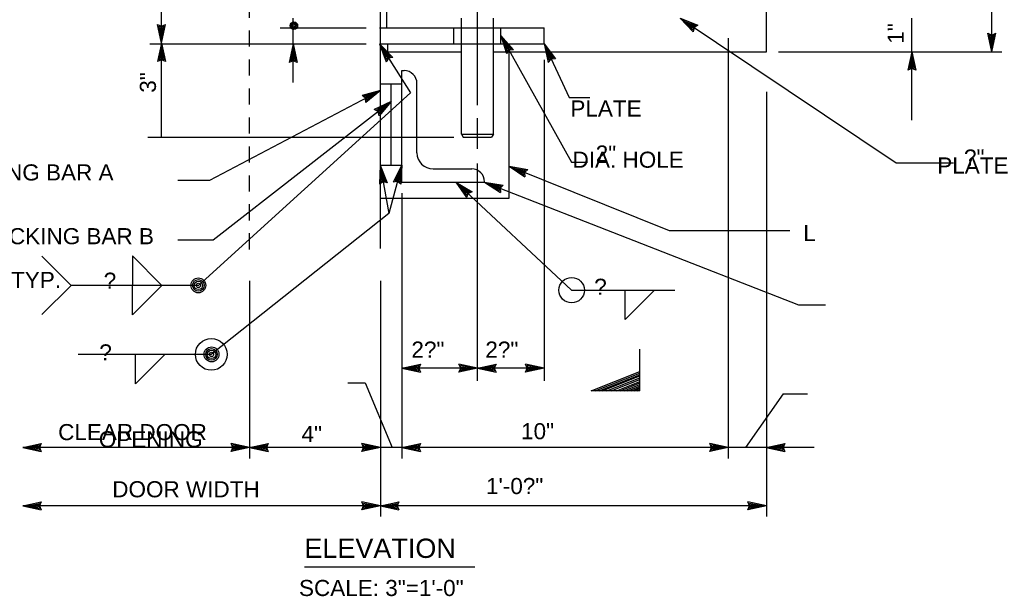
# Model space of a CAD drawing. Extents: x -23 to 19, y -16.2 to 13.8.
# Tile 3 of 12: x -18.4 to -10.7, y -6.3 to -1.9. Entities that reach past the tile are written whole.
import ezdxf
from ezdxf.enums import TextEntityAlignment as Align

# ---------------------------------------------------------------- set-up
doc = ezdxf.new("R2010")
doc.units = 0
doc.header["$MEASUREMENT"] = 0
doc.linetypes.add('HIDDEN2', pattern=[0.1875, 0.125, -0.0625])
doc.layers.add('01', color=7, linetype='CONTINUOUS')
doc.layers.add('02', color=7, linetype='CONTINUOUS')
doc.styles.add('ARIAL', font='Arial')

msp = doc.modelspace()

# ---------------------------------------------------------------- linework, layer by layer
at = {"layer": '01', "color": 7, "linetype": 'CONTINUOUS'}
for p, q in [((-15.5616, -3.6479), (-15.5616, 1.6371)), ((-12.5646, -2.1189), (-12.5646, 0.9151)), ((-10.8146, -2.1189), (-10.8146, 0.9151)), ((-17.2606, -2.0509), (-17.2606, 0.8361)), ((-15.5116, -1.9319), (-15.5116, -0.1039)), ((-14.8076, -2.5329), (-14.8076, -1.3749)), ((-17.2606, -2.0509), (-17.2916, -1.9069)), ((-17.2916, -1.9069), (-17.2606, -1.9209)), ((-17.2606, -2.0509), (-17.2296, -1.9069)), ((-17.2606, -1.9209), (-17.2296, -1.9069)), ((-16.2396, -1.9319), (-16.2396, -1.8579)), ((-14.9316, -1.9309), (-14.9316, -1.8589)), ((-14.6836, -1.9329), (-14.6836, -1.8589)), ((-13.2346, -1.8589), (-11.5576, -2.9819)), ((-13.2346, -1.8589), (-13.0976, -1.9129)), ((-13.2346, -1.8589), (-13.1326, -1.9649)), ((-13.2036, -1.8799), (-13.1146, -1.9149)), ((-13.2036, -1.8799), (-13.1366, -1.9489)), ((-13.1736, -1.8999), (-13.1416, -1.9319)), ((-13.1736, -1.8999), (-13.1306, -1.9159)), ((-11.4356, -2.1189), (-11.4356, -1.8589)), ((-17.2606, -2.0139), (-17.2806, -1.9199)), ((-17.2806, -1.9199), (-17.2606, -1.9289)), ((-17.2606, -1.9779), (-17.2706, -1.9329)), ((-17.2706, -1.9329), (-17.2606, -1.9369)), ((-17.2606, -2.0139), (-17.2406, -1.9199)), ((-17.2606, -1.9289), (-17.2406, -1.9199)), ((-17.2606, -1.9779), (-17.2516, -1.9329)), ((-17.2606, -1.9369), (-17.2516, -1.9329)), ((-16.3386, -1.9319), (-15.6726, -1.9319)), ((-16.2396, -2.0579), (-16.2396, -1.9319)), ((-15.5686, -1.9319), (-14.2906, -1.9319)), ((-14.2906, -2.0579), (-14.2906, -1.9319)), ((-13.1396, -1.9219), (-13.1416, -1.9319)), ((-13.1306, -1.9159), (-13.1396, -1.9219)), ((-13.1336, -1.9269), (-13.1366, -1.9489)), ((-13.1146, -1.9149), (-13.1336, -1.9269)), ((-13.1266, -1.9309), (-13.1326, -1.9649)), ((-13.0976, -1.9129), (-13.1266, -1.9309)), ((-10.8146, -2.1189), (-10.8456, -1.9749)), ((-10.8456, -1.9749), (-10.8146, -1.9889)), ((-10.8146, -2.1189), (-10.7836, -1.9749)), ((-10.8146, -1.9889), (-10.7836, -1.9749)), ((-17.3506, -2.0579), (-15.6726, -2.0579)), ((-17.2606, -2.0509), (-17.2916, -2.1949)), ((-17.2606, -2.7829), (-17.2606, -2.0509)), ((-17.2606, -2.0509), (-17.2296, -2.1949)), ((-16.2396, -2.0579), (-16.2706, -2.2019)), ((-16.2396, -2.3579), (-16.2396, -2.0579)), ((-16.2396, -2.0579), (-16.2086, -2.2019)), ((-15.5686, -2.0579), (-14.2906, -2.0579)), ((-15.5686, -2.0579), (-15.3266, -2.4379)), ((-15.5686, -2.0579), (-15.4656, -2.1629)), ((-15.5686, -2.0579), (-15.5176, -2.1959)), ((-15.5056, -2.0579), (-15.5056, -2.1189)), ((-14.9316, -2.7599), (-14.9316, -2.0569)), ((-14.6836, -2.7599), (-14.6836, -2.0589)), ((-14.6256, -1.9919), (-14.0766, -2.9769)), ((-14.6256, -1.9919), (-14.5286, -2.1029)), ((-14.6256, -1.9919), (-14.5826, -2.1329)), ((-14.6076, -2.0239), (-14.5446, -2.0969)), ((-14.6076, -2.0239), (-14.5796, -2.1159)), ((-14.5896, -2.0559), (-14.5756, -2.0989)), ((-14.5896, -2.0559), (-14.5596, -2.0899)), ((-14.2906, -2.0579), (-14.0956, -2.4749)), ((-14.2906, -2.0579), (-14.2016, -2.1749)), ((-14.2906, -2.0579), (-14.2576, -2.2019)), ((-12.8606, -2.0119), (-12.8606, -5.2789)), ((-10.8146, -2.0819), (-10.8346, -1.9879)), ((-10.8346, -1.9879), (-10.8146, -1.9969)), ((-10.8146, -2.0459), (-10.8246, -2.0009)), ((-10.8246, -2.0009), (-10.8146, -2.0049)), ((-10.8146, -2.0819), (-10.7946, -1.9879)), ((-10.8146, -1.9969), (-10.7946, -1.9879)), ((-10.8146, -2.0459), (-10.8056, -2.0009)), ((-10.8146, -2.0049), (-10.8056, -2.0009)), ((-17.2606, -2.0879), (-17.2806, -2.1819)), ((-17.2606, -2.1239), (-17.2696, -2.1689)), ((-17.2606, -2.0879), (-17.2406, -2.1819)), ((-17.2606, -2.1239), (-17.2506, -2.1689)), ((-16.2396, -2.0949), (-16.2596, -2.1889)), ((-16.2396, -2.1309), (-16.2486, -2.1759)), ((-16.2396, -2.0949), (-16.2196, -2.1889)), ((-16.2396, -2.1309), (-16.2296, -2.1759)), ((-15.5486, -2.0889), (-15.4816, -2.1579)), ((-15.5486, -2.0889), (-15.5156, -2.1789)), ((-15.5296, -2.1199), (-15.5126, -2.1619)), ((-15.5296, -2.1199), (-15.4966, -2.1519)), ((-15.5056, -2.1189), (-14.9316, -2.1189)), ((-14.6836, -2.1189), (-12.5646, -2.1189)), ((-14.5626, -2.1059), (-14.5826, -2.1329)), ((-14.5666, -2.0989), (-14.5796, -2.1159)), ((-14.5696, -2.0919), (-14.5756, -2.0989)), ((-14.5596, -2.0899), (-14.5696, -2.0919)), ((-14.5446, -2.0969), (-14.5666, -2.0989)), ((-14.5286, -2.1029), (-14.5626, -2.1059)), ((-14.5626, -3.2559), (-14.5626, -2.1189)), ((-14.2746, -2.0919), (-14.2166, -2.1679)), ((-14.2746, -2.0919), (-14.2536, -2.1849)), ((-14.2596, -2.1239), (-14.2486, -2.1689)), ((-14.2596, -2.1239), (-14.2316, -2.1609)), ((-12.4716, -2.1189), (-10.7366, -2.1189)), ((-11.4356, -2.1189), (-11.4666, -2.2629)), ((-11.4356, -2.6499), (-11.4356, -2.1189)), ((-11.4356, -2.1189), (-11.4046, -2.2629)), ((-17.2606, -2.1809), (-17.2916, -2.1949)), ((-17.2606, -2.1729), (-17.2806, -2.1819)), ((-17.2606, -2.1649), (-17.2696, -2.1689)), ((-17.2506, -2.1689), (-17.2606, -2.1649)), ((-17.2406, -2.1819), (-17.2606, -2.1729)), ((-17.2296, -2.1949), (-17.2606, -2.1809)), ((-16.2396, -2.1879), (-16.2706, -2.2019)), ((-16.2396, -2.1799), (-16.2596, -2.1889)), ((-16.2396, -2.1719), (-16.2486, -2.1759)), ((-16.2296, -2.1759), (-16.2396, -2.1719)), ((-16.2196, -2.1889), (-16.2396, -2.1799)), ((-16.2086, -2.2019), (-16.2396, -2.1879)), ((-15.4986, -2.1679), (-15.5176, -2.1959)), ((-15.5026, -2.1609), (-15.5156, -2.1789)), ((-15.5076, -2.1539), (-15.5126, -2.1619)), ((-15.4966, -2.1519), (-15.5076, -2.1539)), ((-15.4816, -2.1579), (-15.5026, -2.1609)), ((-15.4656, -2.1629), (-15.4986, -2.1679)), ((-14.2906, -2.1819), (-14.2906, -4.6759)), ((-14.2356, -2.1759), (-14.2576, -2.2019)), ((-14.2386, -2.1689), (-14.2536, -2.1849)), ((-14.2426, -2.1609), (-14.2486, -2.1689)), ((-14.2316, -2.1609), (-14.2426, -2.1609)), ((-14.2166, -2.1679), (-14.2386, -2.1689)), ((-14.2016, -2.1749), (-14.2356, -2.1759)), ((-11.4356, -2.1559), (-11.4556, -2.2499)), ((-11.4356, -2.1919), (-11.4446, -2.2369)), ((-11.4356, -2.1559), (-11.4156, -2.2499)), ((-11.4356, -2.1919), (-11.4256, -2.2369)), ((-15.3936, -2.2649), (-15.3776, -2.2649)), ((-15.3936, -3.1309), (-15.3936, -2.2649)), ((-11.4356, -2.2489), (-11.4666, -2.2629)), ((-11.4356, -2.2409), (-11.4556, -2.2499)), ((-11.4356, -2.2329), (-11.4446, -2.2369)), ((-11.4256, -2.2369), (-11.4356, -2.2329)), ((-11.4156, -2.2499), (-11.4356, -2.2409)), ((-11.4046, -2.2629), (-11.4356, -2.2489)), ((-15.5646, -2.3689), (-15.3936, -2.3689)), ((-15.4766, -3.0009), (-15.4766, -2.3689)), ((-15.2776, -2.9039), (-15.2776, -2.3649)), ((-15.3266, -2.4379), (-16.9736, -3.9339)), ((-15.5616, -2.4189), (-16.8886, -3.1189)), ((-15.5616, -2.4189), (-15.7036, -2.4589)), ((-15.5946, -2.4359), (-15.6866, -2.4619)), ((-15.5616, -2.4189), (-15.6746, -2.5139)), ((-15.5946, -2.4359), (-15.6686, -2.4979)), ((-12.5646, -2.4309), (-12.5646, -5.7289)), ((-15.4766, -2.5039), (-16.8606, -3.5829)), ((-15.6766, -2.4799), (-15.7036, -2.4589)), ((-15.6696, -2.4759), (-15.6866, -2.4619)), ((-15.6746, -2.5139), (-15.6766, -2.4799)), ((-15.6266, -2.4529), (-15.6706, -2.4659)), ((-15.6626, -2.4719), (-15.6706, -2.4659)), ((-15.6686, -2.4979), (-15.6696, -2.4759)), ((-15.6616, -2.4829), (-15.6626, -2.4719)), ((-15.6266, -2.4529), (-15.6616, -2.4829)), ((-15.4766, -2.5039), (-15.6096, -2.5679)), ((-15.4766, -2.5039), (-15.5716, -2.6169)), ((-14.0956, -2.4749), (-13.9346, -2.4749)), ((-15.5796, -2.5839), (-15.6096, -2.5679)), ((-15.5056, -2.5269), (-15.5926, -2.5689)), ((-15.5726, -2.5789), (-15.5926, -2.5689)), ((-15.5716, -2.6169), (-15.5796, -2.5839)), ((-15.5346, -2.5489), (-15.5756, -2.5689)), ((-15.5666, -2.5739), (-15.5756, -2.5689)), ((-15.5676, -2.5999), (-15.5726, -2.5789)), ((-15.5056, -2.5269), (-15.5676, -2.5999)), ((-15.5636, -2.5839), (-15.5666, -2.5739)), ((-15.5346, -2.5489), (-15.5636, -2.5839)), ((-14.8076, -2.8729), (-14.8076, -2.6349)), ((-17.3676, -2.7829), (-14.9916, -2.7829)), ((-14.9316, -2.7599), (-14.6836, -2.7599)), ((-14.9316, -2.7599), (-14.9176, -2.7829)), ((-14.9176, -2.7829), (-14.6976, -2.7829)), ((-14.6836, -2.7599), (-14.6976, -2.7829)), ((-14.0766, -2.9769), (-13.9536, -2.9769)), ((-15.5636, -3.0009), (-15.5686, -3.1479)), ((-15.5636, -3.0009), (-15.3936, -3.0009)), ((-15.5636, -3.0009), (-15.4966, -3.3749)), ((-15.5636, -3.0009), (-15.5076, -3.1369)), ((-15.5566, -3.0369), (-15.5606, -3.1329)), ((-15.5566, -3.0369), (-15.5206, -3.1259)), ((-15.3936, -3.0009), (-15.4966, -3.3749)), ((-15.3936, -3.0009), (-15.4616, -3.1319)), ((-15.4036, -3.0369), (-15.4476, -3.1219)), ((-15.4036, -3.0369), (-15.4096, -3.1329)), ((-15.3936, -3.0009), (-15.4016, -3.1479)), ((-15.1526, -3.0289), (-14.8526, -3.0289)), ((-14.8076, -4.6759), (-14.8076, -2.9869)), ((-14.5626, -3.0079), (-13.3186, -3.5069)), ((-14.5626, -3.0079), (-14.4176, -3.0329)), ((-14.5626, -3.0079), (-14.4406, -3.0899)), ((-14.5286, -3.0219), (-14.4336, -3.0379)), ((-14.5286, -3.0219), (-14.4486, -3.0749)), ((-14.4946, -3.0349), (-14.4566, -3.0599)), ((-14.4946, -3.0349), (-14.4496, -3.0429)), ((-14.4496, -3.0429), (-14.4566, -3.0499)), ((-14.4566, -3.0499), (-14.4566, -3.0599)), ((-14.4336, -3.0379), (-14.4496, -3.0529)), ((-14.4496, -3.0529), (-14.4486, -3.0749)), ((-14.4176, -3.0329), (-14.4416, -3.0559)), ((-14.4416, -3.0559), (-14.4406, -3.0899)), ((-11.5576, -2.9819), (-11.1126, -2.9819)), ((-16.8886, -3.1189), (-17.1346, -3.1189)), ((-15.5406, -3.1289), (-15.5686, -3.1479)), ((-15.5416, -3.1209), (-15.5606, -3.1329)), ((-15.5506, -3.0729), (-15.5516, -3.1189)), ((-15.5436, -3.1129), (-15.5516, -3.1189)), ((-15.5506, -3.0729), (-15.5326, -3.1149)), ((-15.5326, -3.1149), (-15.5436, -3.1129)), ((-15.5206, -3.1259), (-15.5416, -3.1209)), ((-15.5076, -3.1369), (-15.5406, -3.1289)), ((-15.4286, -3.1259), (-15.4616, -3.1319)), ((-15.4256, -3.1189), (-15.4476, -3.1219)), ((-15.4126, -3.0709), (-15.4336, -3.1119)), ((-15.4236, -3.1109), (-15.4336, -3.1119)), ((-15.4016, -3.1479), (-15.4286, -3.1259)), ((-15.4096, -3.1329), (-15.4256, -3.1189)), ((-15.4156, -3.1169), (-15.4236, -3.1109)), ((-15.4126, -3.0709), (-15.4156, -3.1169)), ((-15.3936, -3.1309), (-14.7526, -3.1309)), ((-14.9756, -3.1309), (-14.0766, -3.9709)), ((-14.9756, -3.1309), (-14.8496, -3.2069)), ((-14.9756, -3.1309), (-14.8916, -3.2519)), ((-14.7526, -3.1309), (-14.7526, -3.1289)), ((-14.7526, -3.1309), (-12.3156, -4.0849)), ((-14.7526, -3.1309), (-14.6076, -3.1549)), ((-14.7526, -3.1309), (-14.6296, -3.2119)), ((-14.9486, -3.1559), (-14.8666, -3.2059)), ((-14.9486, -3.1559), (-14.8936, -3.2349)), ((-14.9226, -3.1809), (-14.8956, -3.2179)), ((-14.9226, -3.1809), (-14.8826, -3.2039)), ((-14.8926, -3.2089), (-14.8956, -3.2179)), ((-14.8826, -3.2039), (-14.8926, -3.2089)), ((-14.8666, -3.2059), (-14.8866, -3.2139)), ((-14.8496, -3.2069), (-14.8806, -3.2199)), ((-14.7186, -3.1439), (-14.6236, -3.1599)), ((-14.7186, -3.1439), (-14.6376, -3.1969)), ((-14.6846, -3.1579), (-14.6456, -3.1819)), ((-14.6846, -3.1579), (-14.6386, -3.1649)), ((-14.6386, -3.1649), (-14.6466, -3.1729)), ((-14.6466, -3.1729), (-14.6456, -3.1819)), ((-14.6236, -3.1599), (-14.6386, -3.1749)), ((-14.6386, -3.1749), (-14.6376, -3.1969)), ((-14.6076, -3.1549), (-14.6316, -3.1779)), ((-14.6316, -3.1779), (-14.6296, -3.2119)), ((-15.5626, -3.2559), (-14.5626, -3.2559)), ((-15.3936, -3.2169), (-15.3936, -5.2789)), ((-14.8866, -3.2139), (-14.8936, -3.2349)), ((-14.8806, -3.2199), (-14.8916, -3.2519)), ((-15.4966, -3.3749), (-16.8746, -4.4699)), ((-13.3186, -3.5069), (-12.3826, -3.5069)), ((-16.8606, -3.5829), (-17.1346, -3.5829)), ((-18.1896, -3.7069), (-17.9626, -3.9339)), ((-17.4866, -3.7049), (-17.4866, -3.9339)), ((-17.4866, -3.7049), (-17.2596, -3.9319)), ((-18.1896, -4.1609), (-17.9626, -3.9339)), ((-16.9736, -3.9339), (-17.9626, -3.9339)), ((-17.4866, -4.1629), (-17.4866, -3.9339)), ((-17.4866, -4.1629), (-17.2596, -3.9359)), ((-16.5766, -3.8989), (-16.5766, -5.2789)), ((-15.5616, -3.8989), (-15.5616, -5.7289)), ((-14.0766, -3.9709), (-13.2766, -3.9709)), ((-13.6616, -4.1999), (-13.6616, -3.9709)), ((-13.6616, -4.1999), (-13.4346, -3.9729)), ((-12.3156, -4.0849), (-12.1066, -4.0849)), ((-16.8746, -4.4699), (-17.9066, -4.4699)), ((-17.4636, -4.6989), (-17.4636, -4.4699)), ((-17.4636, -4.6989), (-17.2366, -4.4719)), ((-15.3936, -4.5769), (-15.2496, -4.5459)), ((-14.8076, -4.5769), (-15.3936, -4.5769)), ((-15.3936, -4.5769), (-15.2496, -4.6079)), ((-15.3566, -4.5769), (-15.2626, -4.5569)), ((-15.3566, -4.5769), (-15.2626, -4.5969)), ((-15.3206, -4.5769), (-15.2756, -4.5669)), ((-15.3206, -4.5769), (-15.2756, -4.5859)), ((-15.2756, -4.5669), (-15.2796, -4.5769)), ((-15.2796, -4.5769), (-15.2756, -4.5859)), ((-15.2626, -4.5569), (-15.2716, -4.5769)), ((-15.2716, -4.5769), (-15.2626, -4.5969)), ((-15.2496, -4.5459), (-15.2636, -4.5769)), ((-15.2636, -4.5769), (-15.2496, -4.6079)), ((-14.8076, -4.5769), (-14.9516, -4.5459)), ((-14.9376, -4.5769), (-14.9516, -4.5459)), ((-14.8076, -4.5769), (-14.9516, -4.6079)), ((-14.9516, -4.6079), (-14.9376, -4.5769)), ((-14.8446, -4.5769), (-14.9386, -4.5569)), ((-14.9296, -4.5769), (-14.9386, -4.5569)), ((-14.8446, -4.5769), (-14.9386, -4.5969)), ((-14.9386, -4.5969), (-14.9296, -4.5769)), ((-14.8806, -4.5769), (-14.9256, -4.5679)), ((-14.9216, -4.5769), (-14.9256, -4.5679)), ((-14.8806, -4.5769), (-14.9256, -4.5869)), ((-14.9256, -4.5869), (-14.9216, -4.5769)), ((-14.8076, -4.5769), (-14.6636, -4.5459)), ((-14.2906, -4.5769), (-14.8076, -4.5769)), ((-14.8076, -4.5769), (-14.6636, -4.6079)), ((-14.7706, -4.5769), (-14.6766, -4.5569)), ((-14.7706, -4.5769), (-14.6766, -4.5969)), ((-14.7346, -4.5769), (-14.6896, -4.5669)), ((-14.7346, -4.5769), (-14.6896, -4.5859)), ((-14.6896, -4.5669), (-14.6936, -4.5769)), ((-14.6936, -4.5769), (-14.6896, -4.5859)), ((-14.6766, -4.5569), (-14.6856, -4.5769)), ((-14.6856, -4.5769), (-14.6766, -4.5969)), ((-14.6636, -4.5459), (-14.6776, -4.5769)), ((-14.6776, -4.5769), (-14.6636, -4.6079)), ((-14.2906, -4.5769), (-14.4346, -4.5459)), ((-14.4206, -4.5769), (-14.4346, -4.5459)), ((-14.2906, -4.5769), (-14.4346, -4.6079)), ((-14.4346, -4.6079), (-14.4206, -4.5769)), ((-14.3276, -4.5769), (-14.4216, -4.5569)), ((-14.4126, -4.5769), (-14.4216, -4.5569)), ((-14.3276, -4.5769), (-14.4216, -4.5969)), ((-14.4216, -4.5969), (-14.4126, -4.5769)), ((-14.3636, -4.5769), (-14.4086, -4.5679)), ((-14.4046, -4.5769), (-14.4086, -4.5679)), ((-14.3636, -4.5769), (-14.4086, -4.5869)), ((-14.4086, -4.5869), (-14.4046, -4.5769)), ((-15.8136, -4.6919), (-15.6786, -4.6919)), ((-15.6786, -4.6919), (-15.4706, -5.1929)), ((-12.4346, -4.7749), (-12.7256, -5.1929)), ((-12.4346, -4.7749), (-12.2466, -4.7749)), ((-18.3376, -5.1929), (-18.1936, -5.1619)), ((-16.5766, -5.1929), (-18.3376, -5.1929)), ((-18.3376, -5.1929), (-18.1936, -5.2239)), ((-18.3006, -5.1929), (-18.2066, -5.1729)), ((-18.3006, -5.1929), (-18.2066, -5.2129)), ((-18.2646, -5.1929), (-18.2196, -5.1829)), ((-18.2646, -5.1929), (-18.2196, -5.2019)), ((-18.2196, -5.1829), (-18.2236, -5.1929)), ((-18.2236, -5.1929), (-18.2196, -5.2019)), ((-18.2066, -5.1729), (-18.2156, -5.1929)), ((-18.2156, -5.1929), (-18.2066, -5.2129)), ((-18.1936, -5.1619), (-18.2076, -5.1929)), ((-18.2076, -5.1929), (-18.1936, -5.2239)), ((-16.5766, -5.1929), (-16.7206, -5.1619)), ((-16.7066, -5.1929), (-16.7206, -5.1619)), ((-16.5766, -5.1929), (-16.7206, -5.2239)), ((-16.7206, -5.2239), (-16.7066, -5.1929)), ((-16.6136, -5.1929), (-16.7076, -5.1729)), ((-16.6986, -5.1929), (-16.7076, -5.1729)), ((-16.6136, -5.1929), (-16.7076, -5.2129)), ((-16.7076, -5.2129), (-16.6986, -5.1929)), ((-16.6496, -5.1929), (-16.6946, -5.1839)), ((-16.6906, -5.1929), (-16.6946, -5.1839)), ((-16.6496, -5.1929), (-16.6946, -5.2029)), ((-16.6946, -5.2029), (-16.6906, -5.1929)), ((-16.5766, -5.1929), (-16.4326, -5.1619)), ((-15.5616, -5.1929), (-16.5766, -5.1929)), ((-16.5766, -5.1929), (-16.4326, -5.2239)), ((-16.5396, -5.1929), (-16.4456, -5.1729)), ((-16.5396, -5.1929), (-16.4456, -5.2129)), ((-16.5036, -5.1929), (-16.4586, -5.1829)), ((-16.5036, -5.1929), (-16.4586, -5.2019)), ((-16.4586, -5.1829), (-16.4626, -5.1929)), ((-16.4626, -5.1929), (-16.4586, -5.2019)), ((-16.4456, -5.1729), (-16.4546, -5.1929)), ((-16.4546, -5.1929), (-16.4456, -5.2129)), ((-16.4326, -5.1619), (-16.4466, -5.1929)), ((-16.4466, -5.1929), (-16.4326, -5.2239)), ((-15.5616, -5.1929), (-15.7056, -5.1619)), ((-15.6916, -5.1929), (-15.7056, -5.1619)), ((-15.5616, -5.1929), (-15.7056, -5.2239)), ((-15.7056, -5.2239), (-15.6916, -5.1929)), ((-15.5986, -5.1929), (-15.6926, -5.1729)), ((-15.6836, -5.1929), (-15.6926, -5.1729)), ((-15.5986, -5.1929), (-15.6926, -5.2129)), ((-15.6926, -5.2129), (-15.6836, -5.1929)), ((-15.6346, -5.1929), (-15.6796, -5.1839)), ((-15.6756, -5.1929), (-15.6796, -5.1839)), ((-15.6346, -5.1929), (-15.6796, -5.2029)), ((-15.6796, -5.2029), (-15.6756, -5.1929)), ((-15.3936, -5.1929), (-15.5616, -5.1929)), ((-15.3936, -5.1929), (-15.2496, -5.1619)), ((-12.8606, -5.1929), (-15.3936, -5.1929)), ((-15.3936, -5.1929), (-15.2496, -5.2239)), ((-15.3566, -5.1929), (-15.2626, -5.1729)), ((-15.3566, -5.1929), (-15.2626, -5.2129)), ((-15.3206, -5.1929), (-15.2756, -5.1829)), ((-15.3206, -5.1929), (-15.2756, -5.2019)), ((-15.2756, -5.1829), (-15.2796, -5.1929)), ((-15.2796, -5.1929), (-15.2756, -5.2019)), ((-15.2626, -5.1729), (-15.2716, -5.1929)), ((-15.2716, -5.1929), (-15.2626, -5.2129)), ((-15.2496, -5.1619), (-15.2636, -5.1929)), ((-15.2636, -5.1929), (-15.2496, -5.2239)), ((-12.8606, -5.1929), (-13.0046, -5.1619)), ((-12.9906, -5.1929), (-13.0046, -5.1619)), ((-12.8606, -5.1929), (-13.0046, -5.2239)), ((-13.0046, -5.2239), (-12.9906, -5.1929)), ((-12.8976, -5.1929), (-12.9916, -5.1729)), ((-12.9826, -5.1929), (-12.9916, -5.1729)), ((-12.8976, -5.1929), (-12.9916, -5.2129)), ((-12.9916, -5.2129), (-12.9826, -5.1929)), ((-12.9336, -5.1929), (-12.9786, -5.1839)), ((-12.9746, -5.1929), (-12.9786, -5.1839)), ((-12.9336, -5.1929), (-12.9786, -5.2029)), ((-12.9786, -5.2029), (-12.9746, -5.1929)), ((-12.5656, -5.1929), (-12.8606, -5.1929)), ((-12.5656, -5.1929), (-12.4216, -5.1619)), ((-12.1926, -5.1929), (-12.5656, -5.1929)), ((-12.5656, -5.1929), (-12.4216, -5.2239)), ((-12.5286, -5.1929), (-12.4346, -5.1729)), ((-12.5286, -5.1929), (-12.4346, -5.2129)), ((-12.4926, -5.1929), (-12.4476, -5.1829)), ((-12.4926, -5.1929), (-12.4476, -5.2019)), ((-12.4476, -5.1829), (-12.4516, -5.1929)), ((-12.4516, -5.1929), (-12.4476, -5.2019)), ((-12.4346, -5.1729), (-12.4436, -5.1929)), ((-12.4436, -5.1929), (-12.4346, -5.2129)), ((-12.4216, -5.1619), (-12.4356, -5.1929)), ((-12.4356, -5.1929), (-12.4216, -5.2239)), ((-18.3376, -5.6469), (-18.1936, -5.6159)), ((-15.5616, -5.6469), (-18.3376, -5.6469)), ((-18.3376, -5.6469), (-18.1936, -5.6779)), ((-18.3006, -5.6469), (-18.2066, -5.6269)), ((-18.3006, -5.6469), (-18.2066, -5.6669)), ((-18.2646, -5.6469), (-18.2196, -5.6369)), ((-18.2646, -5.6469), (-18.2196, -5.6559)), ((-18.2196, -5.6369), (-18.2236, -5.6469)), ((-18.2236, -5.6469), (-18.2196, -5.6559)), ((-18.2066, -5.6269), (-18.2156, -5.6469)), ((-18.2156, -5.6469), (-18.2066, -5.6669)), ((-18.1936, -5.6159), (-18.2076, -5.6469)), ((-18.2076, -5.6469), (-18.1936, -5.6779)), ((-15.5616, -5.6469), (-15.7056, -5.6159)), ((-15.6916, -5.6469), (-15.7056, -5.6159)), ((-15.5616, -5.6469), (-15.7056, -5.6779)), ((-15.7056, -5.6779), (-15.6916, -5.6469)), ((-15.5986, -5.6469), (-15.6926, -5.6269)), ((-15.6836, -5.6469), (-15.6926, -5.6269)), ((-15.5986, -5.6469), (-15.6926, -5.6669)), ((-15.6926, -5.6669), (-15.6836, -5.6469)), ((-15.6346, -5.6469), (-15.6796, -5.6379)), ((-15.6756, -5.6469), (-15.6796, -5.6379)), ((-15.6346, -5.6469), (-15.6796, -5.6569)), ((-15.6796, -5.6569), (-15.6756, -5.6469)), ((-15.5616, -5.6469), (-15.4176, -5.6159)), ((-12.5646, -5.6469), (-15.5616, -5.6469)), ((-15.5616, -5.6469), (-15.4176, -5.6779)), ((-15.5246, -5.6469), (-15.4306, -5.6269)), ((-15.5246, -5.6469), (-15.4306, -5.6669)), ((-15.4886, -5.6469), (-15.4436, -5.6369)), ((-15.4886, -5.6469), (-15.4436, -5.6559)), ((-15.4436, -5.6369), (-15.4476, -5.6469)), ((-15.4476, -5.6469), (-15.4436, -5.6559)), ((-15.4306, -5.6269), (-15.4396, -5.6469)), ((-15.4396, -5.6469), (-15.4306, -5.6669)), ((-15.4176, -5.6159), (-15.4316, -5.6469)), ((-15.4316, -5.6469), (-15.4176, -5.6779)), ((-12.5646, -5.6469), (-12.7086, -5.6159)), ((-12.6946, -5.6469), (-12.7086, -5.6159)), ((-12.5646, -5.6469), (-12.7086, -5.6779)), ((-12.7086, -5.6779), (-12.6946, -5.6469)), ((-12.6016, -5.6469), (-12.6956, -5.6269)), ((-12.6866, -5.6469), (-12.6956, -5.6269)), ((-12.6016, -5.6469), (-12.6956, -5.6669)), ((-12.6956, -5.6669), (-12.6866, -5.6469)), ((-12.6376, -5.6469), (-12.6826, -5.6379)), ((-12.6786, -5.6469), (-12.6826, -5.6379)), ((-12.6376, -5.6469), (-12.6826, -5.6569)), ((-12.6826, -5.6569), (-12.6786, -5.6469)), ((-16.1516, -6.1189), (-14.8276, -6.1189))]:
    msp.add_line(p, q, dxfattribs=at)
at = {"layer": '01', "color": 7, "linetype": 'HIDDEN2'}
for p, q in [((-16.5766, -3.6539), (-16.5766, 1.3361)), ((-14.9906, -2.0579), (-14.9906, -1.9319)), ((-14.9316, -2.0569), (-14.9316, -1.9309)), ((-14.6836, -2.0589), (-14.6836, -1.9329)), ((-14.6256, -2.0579), (-14.6256, -1.9319))]:
    msp.add_line(p, q, dxfattribs=at)
at = {"layer": '01', "color": 7, "linetype": 'CONTINUOUS'}
for centre, radius in [((-16.2325, -1.9163), 0.0289), ((-16.2325, -1.9163), 0.0224), ((-16.2325, -1.9163), 0.0164), ((-16.2325, -1.9163), 0.00831), ((-16.9744, -3.9337), 0.0578), ((-16.9744, -3.9337), 0.0448), ((-14.0766, -3.9709), 0.0989), ((-16.9744, -3.9337), 0.0329), ((-16.9744, -3.9337), 0.0166), ((-16.8746, -4.4699), 0.1231), ((-16.8724, -4.4697), 0.0578), ((-16.8724, -4.4697), 0.0448), ((-16.8724, -4.4697), 0.0329), ((-16.8724, -4.4697), 0.0166)]:
    msp.add_circle(centre, radius, dxfattribs=at)
for centre, radius, start, end in [((-15.3776, -2.3649), 0.1, 0, 90), ((-15.1526, -2.9039), 0.125, 180, 270), ((-14.8526, -3.1289), 0.1, 0, 90)]:
    msp.add_arc(centre, radius, start, end, dxfattribs=at)
at = {"layer": '02', "color": 7, "linetype": 'CONTINUOUS'}
for p, q in [((-13.5466, -4.7529), (-13.5466, -4.4289)), ((-13.9256, -4.7529), (-13.5466, -4.6029)), ((-13.8946, -4.7529), (-13.5466, -4.6149)), ((-13.8616, -4.7529), (-13.5466, -4.6279)), ((-13.8386, -4.7529), (-13.5466, -4.6369)), ((-13.8026, -4.7529), (-13.5466, -4.6509)), ((-13.7686, -4.7529), (-13.5466, -4.6649)), ((-13.7276, -4.7529), (-13.5466, -4.6809)), ((-13.7006, -4.7529), (-13.5466, -4.6919)), ((-13.6686, -4.7529), (-13.5466, -4.7039)), ((-13.6396, -4.7529), (-13.5466, -4.7159)), ((-13.6106, -4.7529), (-13.5466, -4.7269)), ((-13.5906, -4.7529), (-13.5466, -4.7349)), ((-13.5466, -4.7529), (-13.9256, -4.7529)), ((-13.5636, -4.7529), (-13.5466, -4.7459))]:
    msp.add_line(p, q, dxfattribs=at)

# ---------------------------------------------------------------- texts
at = {"layer": '01', "color": 7, "linetype": 'CONTINUOUS', "style": 'ARIAL'}
for s, p in [('1"', (-11.4986, -1.9764)), ('3"', (-17.3036, -2.3574))]:
    msp.add_text(s, height=0.125, rotation=90, dxfattribs=at).set_placement(p, align=Align.CENTER)
for s, height, p in [('PLATE', 0.125, (-13.8097, -2.6218)), ('DIA. HOLE', 0.125, (-13.6379, -3.0198)), ('PLATE', 0.125, (-10.9617, -3.0648)), ('2?"', 0.125, (-15.1923, -4.4949)), ('2?"', 0.125, (-14.6183, -4.4949)), ('CLEAR DOOR', 0.125, (-17.4857, -5.1359)), ('4"', 0.125, (-16.094, -5.1499)), ('10" ', 0.125, (-14.3168, -5.1289)), ('OPENING', 0.125, (-17.3446, -5.1918)), ('1\'-0?"', 0.125, (-14.5189, -5.5549)), ('DOOR WIDTH', 0.125, (-17.0707, -5.5799)), ('ELEVATION', 0.15, (-15.5635, -6.0509)), ('SCALE: 3"=1\'-0"', 0.124998, (-15.554, -6.3469))]:
    msp.add_text(s, height=height, dxfattribs=at).set_placement(p, align=Align.CENTER)
for s, height, p in [('2"', 0.125, (-13.8896, -2.9719)), ('?"', 0.125, (-11.0306, -3.0029)), ('LOCKING BAR B', 0.124998, (-18.6776, -3.6139)), ('L', 0.125, (-12.2786, -3.5899)), ('TYP.', 0.125, (-18.4286, -3.9539))]:
    msp.add_text(s, height=height, dxfattribs=at).set_placement(p)
for s, height, p in [('LOCKING BAR A', 0.124998, (-17.633, -3.1184)), ('?', 0.125, (-17.6121, -3.9598)), ('?', 0.125, (-13.8041, -4.0068)), ('?', 0.125, (-17.6461, -4.5168))]:
    msp.add_text(s, height=height, dxfattribs=at).set_placement(p, align=Align.RIGHT)

doc.saveas('drawing.dxf')
